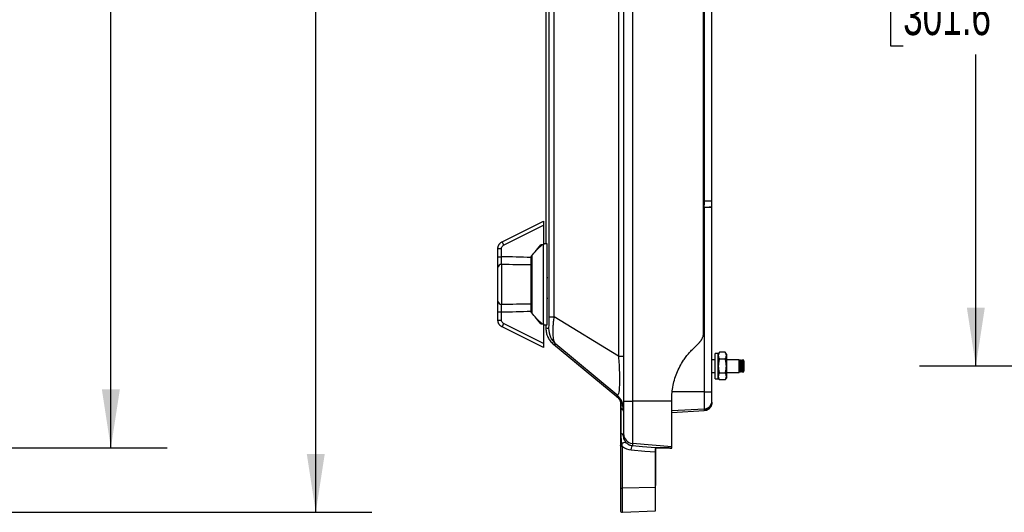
# Model space of a CAD drawing. Header units: inches. Extents: x 1.7 to 75.2, y 1.7 to 57.7.
# Tile 7 of 27: x 28.5 to 43.8, y 14.3 to 22. Entities that reach past the tile are written whole.
import ezdxf

# ---------------------------------------------------------------- set-up
doc = ezdxf.new("R2010")
doc.units = ezdxf.units.IN
doc.header["$LTSCALE"] = 7
doc.header["$MEASUREMENT"] = 0
doc.layers.add('DIMENSIONS', color=140, linetype='Continuous', lineweight=25)
doc.styles.add('SLDTEXTSTYLE0', font='TXT', dxfattribs={"width": 0.7})
doc.dimstyles.new('SLDDIMSTYLE0', dxfattribs={"dimtxt": 0.594727, "dimasz": 0.91, "dimexe": 0, "dimexo": 0.0625, "dimgap": 0.148682, "dimtad": 0, "dimtih": 1, "dimtoh": 1, "dimrnd": 1e-09, "dimzin": 12, "dimdsep": 46, "dimtxsty": 'SLDTEXTSTYLE0', "dimsah": 1, "dimcen": 0.09, "dimadec": 0, "dimazin": 3, "dimtfac": 1, "dimtofl": 0, "dimtmove": 0, "dimatfit": 3, "dimfxl": 0, "dimfrac": 2, "dimtolj": 1, "dimtzin": 12, "dimarcsym": 0})

# ---------------------------------------------------------------- blocks, each defined once
blk = doc.blocks.new('_D_2')
at = {"layer": 'DIMENSIONS'}
for p, q in [((26.652, 29.712), (30.764, 29.712)), ((29.889, 29.712), (29.889, 24.273)), ((28.758, 23.195), (28.559, 23.195)), ((28.559, 23.195), (28.559, 22.249)), ((31.02, 23.195), (31.22, 23.195)), ((31.22, 23.195), (31.22, 22.249)), ((28.559, 22.249), (28.758, 22.249)), ((31.22, 22.249), (31.02, 22.249)), ((29.889, 15.33), (29.889, 22.116)), ((19.761, 15.33), (30.764, 15.33))]:
    blk.add_line(p, q, dxfattribs=at)
for points in [[(29.889, 29.712), (29.749, 28.802), (30.029, 28.802)], [(29.889, 15.33), (30.029, 16.24), (29.749, 16.24)]]:
    blk.add_solid(points, dxfattribs=at)
at = {"layer": 'DIMENSIONS', "char_height": 0.5833, "attachment_point": 1, "style": 'SLDTEXTSTYLE0'}
for s, insert in [('14.38', (28.758, 24.08)), ('365.3', (28.758, 23.001))]:
    blk.add_mtext(s, dxfattribs=dict(at, insert=insert))
blk = doc.blocks.new('_D_3')
at = {"layer": 'DIMENSIONS'}
for p, q in [((26.612, 30.051), (33.955, 30.051)), ((33.08, 30.051), (33.08, 24.273)), ((31.949, 23.195), (31.749, 23.195)), ((31.749, 23.195), (31.749, 22.249)), ((34.211, 23.195), (34.411, 23.195)), ((34.411, 23.195), (34.411, 22.249)), ((31.749, 22.249), (31.949, 22.249)), ((34.411, 22.249), (34.211, 22.249)), ((33.08, 14.327), (33.08, 22.116)), ((18.702, 14.327), (33.955, 14.327))]:
    blk.add_line(p, q, dxfattribs=at)
for points in [[(33.08, 30.051), (32.94, 29.141), (33.22, 29.141)], [(33.08, 14.327), (33.22, 15.237), (32.94, 15.237)]]:
    blk.add_solid(points, dxfattribs=at)
at = {"layer": 'DIMENSIONS', "char_height": 0.5833, "attachment_point": 1, "style": 'SLDTEXTSTYLE0'}
for s, insert in [('15.72', (31.949, 24.08)), ('399.4', (31.949, 23.001))]:
    blk.add_mtext(s, dxfattribs=dict(at, insert=insert))
blk = doc.blocks.new('_D_14')
at = {"layer": 'DIMENSIONS'}
for p, q in [((49.215, 28.478), (42.484, 28.478)), ((43.359, 28.478), (43.359, 23.611)), ((42.228, 22.533), (42.029, 22.533)), ((42.029, 22.533), (42.029, 21.587)), ((44.49, 22.533), (44.69, 22.533)), ((44.69, 22.533), (44.69, 21.587)), ((42.029, 21.587), (42.228, 21.587)), ((44.69, 21.587), (44.49, 21.587)), ((43.359, 16.603), (43.359, 21.454)), ((49.215, 16.603), (42.484, 16.603))]:
    blk.add_line(p, q, dxfattribs=at)
for points in [[(43.359, 28.478), (43.219, 27.568), (43.499, 27.568)], [(43.359, 16.603), (43.499, 17.513), (43.219, 17.513)]]:
    blk.add_solid(points, dxfattribs=at)
at = {"layer": 'DIMENSIONS', "char_height": 0.5833, "attachment_point": 1, "style": 'SLDTEXTSTYLE0'}
for s, insert in [('11.88', (42.228, 23.418)), ('301.6', (42.228, 22.339))]:
    blk.add_mtext(s, dxfattribs=dict(at, insert=insert))

msp = doc.modelspace()

# ---------------------------------------------------------------- linework, layer by layer
for p, q in [((37.874, 29.023), (37.874, 16.059)), ((38.011, 29.024), (38.011, 16.057)), ((39.113, 28.01), (39.113, 17.071)), ((39.122, 27.967), (39.122, 17.115)), ((39.122, 17.116), (39.122, 27.966)), ((36.664, 27.892), (36.664, 18.506)), ((39.13, 25.913), (39.13, 19.168)), ((39.249, 19.169), (39.249, 25.913)), ((39.124, 19.076), (39.125, 19.076)), ((39.125, 19.076), (39.13, 19.076)), ((39.13, 19.077), (39.13, 19.076)), ((39.13, 19.076), (39.13, 16.203)), ((39.249, 19.077), (39.249, 19.083)), ((39.249, 16.204), (39.249, 19.077)), ((35.982, 18.538), (36.625, 18.86)), ((36.005, 18.485), (36.625, 18.796)), ((36.625, 18.796), (36.625, 18.489)), ((35.917, 18.433), (35.972, 18.433)), ((35.917, 18.306), (35.917, 18.433)), ((35.972, 18.306), (35.972, 18.433)), ((36.604, 18.49), (36.526, 18.419)), ((36.622, 18.49), (36.622, 17.257)), ((36.685, 18.506), (36.625, 18.506)), ((36.685, 17.383), (36.685, 18.506)), ((36.688, 18.407), (36.685, 18.407)), ((35.917, 18.306), (35.972, 18.306)), ((36.429, 18.3), (36.429, 18.294)), ((36.449, 18.285), (36.429, 18.285)), ((36.449, 17.507), (36.449, 18.331)), ((36.685, 18.361), (36.69, 18.361)), ((35.917, 17.613), (35.917, 18.139)), ((35.975, 17.567), (35.975, 18.184)), ((36.429, 18.178), (36.429, 17.574)), ((36.685, 17.98), (36.693, 17.98)), ((36.685, 17.658), (36.693, 17.658)), ((36.449, 17.422), (36.449, 17.507)), ((35.917, 17.446), (35.972, 17.446)), ((35.917, 17.319), (35.917, 17.446)), ((35.972, 17.319), (35.972, 17.446)), ((36.429, 17.466), (36.449, 17.467)), ((36.429, 17.457), (36.429, 17.452)), ((36.526, 17.333), (36.604, 17.262)), ((36.685, 17.246), (36.685, 17.383)), ((36.685, 17.355), (36.689, 17.355)), ((36.685, 17.344), (36.688, 17.344)), ((37.794, 16.755), (36.793, 17.369)), ((35.917, 17.319), (35.972, 17.319)), ((36.625, 16.891), (35.982, 17.213)), ((36.625, 16.956), (36.005, 17.266)), ((36.625, 17.262), (36.625, 16.956)), ((36.625, 17.246), (36.685, 17.246)), ((36.664, 17.246), (36.664, 17.19)), ((36.78, 16.945), (37.766, 16.129)), ((36.781, 16.945), (36.781, 16.945)), ((37.767, 16.157), (36.82, 16.945)), ((38.946, 16.863), (39.051, 16.967)), ((39.349, 16.8), (39.299, 16.8)), ((39.299, 16.406), (39.299, 16.8)), ((39.366, 16.82), (39.349, 16.791)), ((39.349, 16.406), (39.349, 16.8)), ((39.457, 16.82), (39.366, 16.82)), ((39.474, 16.791), (39.457, 16.82)), ((39.474, 16.791), (39.474, 16.766)), ((39.474, 16.766), (39.474, 16.603)), ((39.299, 16.703), (39.249, 16.703)), ((39.457, 16.711), (39.366, 16.711)), ((39.675, 16.703), (39.474, 16.703)), ((39.474, 16.603), (39.474, 16.441)), ((39.675, 16.703), (39.675, 16.603)), ((39.676, 16.698), (39.675, 16.698)), ((39.675, 16.603), (39.675, 16.503)), ((39.689, 16.68), (39.676, 16.698)), ((39.676, 16.671), (39.676, 16.698)), ((39.676, 16.508), (39.676, 16.671)), ((39.682, 16.698), (39.679, 16.694)), ((39.686, 16.698), (39.682, 16.698)), ((39.682, 16.69), (39.682, 16.698)), ((39.694, 16.686), (39.686, 16.698)), ((39.686, 16.685), (39.686, 16.698)), ((39.703, 16.698), (39.689, 16.68)), ((39.689, 16.657), (39.689, 16.68)), ((39.689, 16.527), (39.689, 16.657)), ((39.706, 16.698), (39.703, 16.698)), ((39.703, 16.671), (39.703, 16.698)), ((39.703, 16.508), (39.703, 16.671)), ((39.719, 16.68), (39.706, 16.698)), ((39.706, 16.671), (39.706, 16.698)), ((39.706, 16.508), (39.706, 16.671)), ((39.732, 16.698), (39.719, 16.68)), ((39.719, 16.657), (39.719, 16.68)), ((39.719, 16.527), (39.719, 16.657)), ((39.736, 16.698), (39.732, 16.698)), ((39.732, 16.671), (39.732, 16.698)), ((39.732, 16.508), (39.732, 16.671)), ((39.749, 16.68), (39.736, 16.698)), ((39.736, 16.671), (39.736, 16.698)), ((39.736, 16.508), (39.736, 16.671)), ((39.749, 16.657), (39.749, 16.68)), ((39.749, 16.527), (39.749, 16.657)), ((39.249, 16.503), (39.299, 16.503)), ((39.349, 16.416), (39.366, 16.387)), ((39.457, 16.495), (39.366, 16.495)), ((39.457, 16.387), (39.474, 16.416)), ((39.474, 16.503), (39.675, 16.503)), ((39.474, 16.441), (39.474, 16.416)), ((39.675, 16.508), (39.676, 16.508)), ((39.676, 16.508), (39.689, 16.527)), ((39.679, 16.512), (39.682, 16.508)), ((39.682, 16.508), (39.682, 16.516)), ((39.682, 16.508), (39.686, 16.508)), ((39.686, 16.508), (39.686, 16.522)), ((39.686, 16.508), (39.694, 16.52)), ((39.689, 16.527), (39.703, 16.508)), ((39.703, 16.508), (39.706, 16.508)), ((39.706, 16.508), (39.719, 16.527)), ((39.719, 16.527), (39.732, 16.508)), ((39.732, 16.508), (39.736, 16.508)), ((39.736, 16.508), (39.749, 16.527)), ((39.299, 16.406), (39.349, 16.406)), ((39.457, 16.387), (39.366, 16.387)), ((39.13, 16.203), (38.635, 16.203)), ((39.13, 16.203), (39.13, 15.936)), ((39.249, 16.061), (39.249, 16.204)), ((37.824, 15.956), (37.824, 15.568)), ((37.874, 16.059), (37.874, 15.549)), ((38.624, 16.057), (38.011, 16.057)), ((38.011, 16.057), (38.011, 15.4)), ((38.624, 16.057), (38.624, 16.058)), ((38.624, 15.346), (38.624, 16.057)), ((39.248, 16.019), (39.249, 16.034)), ((39.249, 16.041), (39.249, 16.061)), ((39.249, 16.034), (39.249, 16.041)), ((37.834, 15.557), (37.834, 15.945)), ((38.624, 15.91), (39.13, 15.936)), ((38.624, 15.883), (39.13, 15.91)), ((39.124, 15.916), (39.13, 15.916)), ((39.13, 15.936), (39.13, 15.916)), ((39.13, 15.916), (39.13, 15.916)), ((39.13, 15.916), (39.13, 15.91)), ((37.874, 15.549), (37.874, 15.511)), ((37.824, 15.367), (37.824, 14.716)), ((37.855, 14.701), (37.855, 15.352)), ((37.918, 15.405), (37.901, 15.431)), ((38.624, 15.346), (38.011, 15.4)), ((38.011, 15.4), (38.011, 15.361)), ((38.624, 15.327), (38.624, 15.346)), ((38.369, 14.713), (38.369, 15.266)), ((38.374, 14.914), (38.374, 15.33)), ((38.374, 14.752), (38.374, 14.914)), ((37.824, 14.716), (37.824, 14.357)), ((38.369, 14.713), (37.855, 14.701)), ((37.855, 14.327), (37.855, 14.701)), ((38.369, 14.35), (38.369, 14.713)), ((37.855, 14.327), (38.369, 14.35))]:
    msp.add_line(p, q)
at = {"flags": 128}
for points in [[(36.625, 18.489), (36.603, 18.49), (36.586, 18.49)], [(36.586, 17.261), (36.608, 17.262), (36.625, 17.262)], [(38.369, 15.33), (38.168, 15.348), (38.011, 15.361)], [(37.994, 15.299), (38.204, 15.281), (38.369, 15.266)], [(37.824, 14.716), (37.824, 14.713), (37.826, 14.71), (37.829, 14.708), (37.833, 14.706), (37.838, 14.704), (37.843, 14.702), (37.849, 14.702), (37.855, 14.701)]]:
    msp.add_lwpolyline(points, dxfattribs=at)
for centre, radius, start, end in [((39.159, 26.761), 7.685, 269.7868, 270.6699), ((36.258, 18.628), 0.29, 197.9498, 209.3554), ((35.969, 18.131), 0.0533, 84.3368, 171.7185), ((35.969, 17.62), 0.0533, 188.2815, 275.6632), ((36.258, 17.124), 0.29, 150.6446, 162.0502), ((39.159, 20.404), 4.202, 269.61, 271.2254), ((37.979, 19.517), 3.46, 268.2668, 270.5348), ((39.124, 16.061), 0.125, 272.9994, 359.9995), ((39.124, 16.041), 0.125, 272.9999, 359.9999), ((39.124, 16.034), 0.125, 273, 348.213), ((38.024, 15.549), 0.15, 180.001, 265.0013), ((38.36, 14.915), 0.0135, 308.9662, 356.4104), ((38.334, 14.752), 0.04, 331.045, 0), ((37.854, 14.357), 0.03, 180, 272.5)]:
    msp.add_arc(centre, radius, start, end)
for points, knots in [([(37.794, 28.327), (37.794, 28.267), (37.794, 28.206), (37.794, 28.086), (37.794, 28.025), (37.794, 27.845), (37.794, 27.724), (37.794, 27.362), (37.794, 27.121), (37.794, 26.398), (37.795, 25.916), (37.795, 24.469), (37.795, 23.505), (37.795, 21.576), (37.795, 20.612), (37.795, 19.166), (37.794, 18.683), (37.794, 17.96), (37.794, 17.719), (37.794, 17.357), (37.794, 17.237), (37.794, 17.056), (37.794, 16.996), (37.794, 16.875), (37.794, 16.815), (37.794, 16.755)], [0, 0, 0, 0, 0.015625, 0.015625, 0.03125, 0.03125, 0.0625, 0.0625, 0.125, 0.125, 0.25, 0.25, 0.5, 0.5, 0.75, 0.75, 0.875, 0.875, 0.9375, 0.9375, 0.96875, 0.96875, 0.984375, 0.984375, 1, 1, 1, 1]), ([(36.707, 27.712), (36.707, 27.497), (36.707, 27.281), (36.707, 26.85), (36.707, 26.635), (36.707, 25.988), (36.707, 24.696), (36.707, 23.403), (36.707, 21.679), (36.707, 20.817), (36.707, 19.524), (36.707, 19.093), (36.707, 18.447), (36.707, 18.231), (36.707, 17.8), (36.707, 17.585), (36.707, 17.369)], [0, 0, 0, 0, 0.0625, 0.0625, 0.125, 0.125, 0.25, 0.5, 0.5, 0.75, 0.75, 0.875, 0.875, 0.9375, 0.9375, 1, 1, 1, 1]), ([(36.793, 17.369), (36.793, 17.396), (36.793, 17.423), (36.793, 17.477), (36.793, 17.504), (36.793, 17.585), (36.793, 17.638), (36.793, 17.8), (36.793, 17.908), (36.793, 18.231), (36.793, 18.446), (36.792, 19.093), (36.792, 19.524), (36.792, 20.817), (36.792, 21.679), (36.792, 23.403), (36.792, 24.265), (36.792, 25.558), (36.792, 25.989), (36.793, 26.635), (36.793, 26.85), (36.793, 27.174), (36.793, 27.281), (36.793, 27.443), (36.793, 27.497), (36.793, 27.578), (36.793, 27.605), (36.793, 27.658), (36.793, 27.685), (36.793, 27.712)], [0, 0, 0, 0, 0.007812, 0.007812, 0.015625, 0.015625, 0.03125, 0.03125, 0.0625, 0.0625, 0.125, 0.125, 0.25, 0.25, 0.5, 0.5, 0.75, 0.75, 0.875, 0.875, 0.9375, 0.9375, 0.96875, 0.96875, 0.984375, 0.984375, 0.992187, 0.992187, 1, 1, 1, 1]), ([(39.249, 19.169), (39.249, 19.169), (39.246, 19.168), (39.234, 19.168), (39.225, 19.168), (39.193, 19.168), (39.162, 19.168), (39.13, 19.168)], [0, 0, 0, 0, 0.25, 0.25, 0.5, 0.5, 1, 1, 1, 1]), ([(39.13, 19.077), (39.133, 19.077), (39.137, 19.077), (39.144, 19.077), (39.15, 19.077), (39.157, 19.077), (39.163, 19.078), (39.169, 19.078), (39.176, 19.078), (39.182, 19.078), (39.187, 19.079), (39.193, 19.079), (39.198, 19.079), (39.204, 19.079), (39.209, 19.08), (39.214, 19.08), (39.218, 19.08), (39.223, 19.08), (39.228, 19.081), (39.234, 19.081), (39.238, 19.081), (39.243, 19.082), (39.246, 19.082), (39.248, 19.082), (39.249, 19.083), (39.249, 19.083)], [0, 0, 0, 0, 0.035182, 0.070355, 0.105528, 0.140707, 0.175893, 0.211086, 0.24628, 0.28147, 0.31665, 0.351814, 0.386956, 0.422074, 0.457166, 0.492235, 0.528411, 0.569616, 0.615878, 0.667225, 0.723671, 0.785212, 0.851815, 0.923427, 1, 1, 1, 1]), ([(36.625, 18.86), (36.625, 18.86), (36.625, 18.859), (36.625, 18.852), (36.625, 18.847), (36.625, 18.835), (36.625, 18.827), (36.625, 18.811), (36.625, 18.803), (36.625, 18.796)], [0, 0, 0, 0, 0.25, 0.25, 0.5, 0.5, 0.75, 0.75, 1, 1, 1, 1]), ([(35.917, 18.433), (35.917, 18.435), (35.917, 18.44), (35.917, 18.447), (35.919, 18.454), (35.92, 18.461), (35.922, 18.468), (35.924, 18.475), (35.927, 18.482), (35.931, 18.488), (35.935, 18.496), (35.941, 18.505), (35.949, 18.514), (35.959, 18.523), (35.97, 18.532), (35.978, 18.536), (35.982, 18.538)], [0, 0, 0, 0, 0.054255, 0.108836, 0.163743, 0.218976, 0.274537, 0.330424, 0.386638, 0.443178, 0.500047, 0.591913, 0.687841, 0.787832, 0.891885, 1, 1, 1, 1]), ([(35.972, 18.433), (35.972, 18.438), (35.973, 18.444), (35.976, 18.454), (35.978, 18.459), (35.984, 18.468), (35.988, 18.473), (35.996, 18.48), (36, 18.483), (36.005, 18.485)], [0, 0, 0, 0, 0.25, 0.25, 0.5, 0.5, 0.75, 0.75, 1, 1, 1, 1]), ([(36.429, 18.3), (36.448, 18.324), (36.47, 18.351), (36.521, 18.413), (36.551, 18.448), (36.586, 18.49)], [0, 0, 0, 0, 0.5, 0.5, 1, 1, 1, 1]), ([(35.917, 18.139), (35.917, 18.149), (35.917, 18.16), (35.917, 18.185), (35.917, 18.199), (35.917, 18.228), (35.917, 18.244), (35.917, 18.275), (35.917, 18.29), (35.917, 18.306)], [0, 0, 0, 0, 0.25, 0.25, 0.5, 0.5, 0.75, 0.75, 1, 1, 1, 1]), ([(35.975, 18.184), (35.974, 18.199), (35.974, 18.218), (35.973, 18.259), (35.973, 18.282), (35.972, 18.306)], [0, 0, 0, 0, 0.5, 0.5, 1, 1, 1, 1]), ([(36.429, 18.294), (36.429, 18.273), (36.429, 18.251), (36.429, 18.21), (36.429, 18.192), (36.429, 18.178)], [0, 0, 0, 0, 0.5, 0.5, 1, 1, 1, 1]), ([(35.917, 17.446), (35.917, 17.461), (35.917, 17.477), (35.917, 17.508), (35.917, 17.523), (35.917, 17.553), (35.917, 17.566), (35.917, 17.592), (35.917, 17.603), (35.917, 17.613)], [0, 0, 0, 0, 0.25, 0.25, 0.5, 0.5, 0.75, 0.75, 1, 1, 1, 1]), ([(35.972, 17.446), (35.973, 17.469), (35.973, 17.492), (35.974, 17.534), (35.974, 17.552), (35.975, 17.567)], [0, 0, 0, 0, 0.5, 0.5, 1, 1, 1, 1]), ([(36.429, 17.574), (36.429, 17.559), (36.429, 17.541), (36.429, 17.501), (36.429, 17.479), (36.429, 17.457)], [0, 0, 0, 0, 0.5, 0.5, 1, 1, 1, 1]), ([(36.586, 17.261), (36.551, 17.303), (36.521, 17.338), (36.47, 17.401), (36.448, 17.427), (36.429, 17.452)], [0, 0, 0, 0, 0.5, 0.5, 1, 1, 1, 1]), ([(36.707, 17.369), (36.707, 17.347), (36.707, 17.326), (36.707, 17.286), (36.707, 17.267), (36.707, 17.234), (36.707, 17.22), (36.706, 17.204), (36.706, 17.199), (36.706, 17.194), (36.706, 17.193), (36.706, 17.191), (36.706, 17.19), (36.706, 17.19)], [0, 0, 0, 0, 0.25, 0.25, 0.5, 0.5, 0.75, 0.75, 0.875, 0.875, 0.9375, 0.9375, 1, 1, 1, 1]), ([(36.82, 16.945), (36.817, 16.947), (36.814, 16.95), (36.811, 16.954), (36.809, 16.956), (36.805, 16.962), (36.802, 16.965), (36.797, 16.976), (36.794, 16.983), (36.789, 16.996), (36.788, 17.003), (36.784, 17.017), (36.783, 17.024), (36.78, 17.045), (36.779, 17.06), (36.777, 17.091), (36.776, 17.107), (36.776, 17.14), (36.776, 17.157), (36.776, 17.194), (36.777, 17.213), (36.78, 17.253), (36.781, 17.274), (36.786, 17.318), (36.789, 17.342), (36.793, 17.369)], [0, 0, 0, 0, 0.015625, 0.015625, 0.03125, 0.03125, 0.0625, 0.0625, 0.125, 0.125, 0.1875, 0.1875, 0.25, 0.25, 0.375, 0.375, 0.5, 0.5, 0.625, 0.625, 0.75, 0.75, 0.875, 0.875, 1, 1, 1, 1]), ([(35.982, 17.213), (35.98, 17.214), (35.976, 17.216), (35.97, 17.22), (35.964, 17.224), (35.959, 17.228), (35.954, 17.232), (35.95, 17.237), (35.945, 17.242), (35.941, 17.247), (35.937, 17.252), (35.934, 17.257), (35.931, 17.263), (35.928, 17.268), (35.926, 17.274), (35.923, 17.279), (35.922, 17.285), (35.92, 17.291), (35.919, 17.296), (35.918, 17.302), (35.917, 17.308), (35.917, 17.313), (35.917, 17.317), (35.917, 17.319)], [0, 0, 0, 0, 0.052909, 0.105289, 0.157139, 0.20846, 0.259252, 0.309515, 0.359249, 0.408453, 0.457129, 0.505276, 0.552894, 0.599983, 0.646543, 0.692575, 0.738078, 0.783053, 0.827499, 0.871416, 0.914806, 0.957667, 1, 1, 1, 1]), ([(36.005, 17.266), (36, 17.268), (35.996, 17.272), (35.988, 17.279), (35.984, 17.283), (35.978, 17.292), (35.976, 17.297), (35.973, 17.308), (35.972, 17.313), (35.972, 17.319)], [0, 0, 0, 0, 0.25, 0.25, 0.5, 0.5, 0.75, 0.75, 1, 1, 1, 1]), ([(36.664, 17.191), (36.665, 17.168), (36.668, 17.121), (36.692, 17.054), (36.728, 16.993), (36.763, 16.961), (36.78, 16.945)], [0, 0, 0, 0, 0.249992, 0.499985, 0.749953, 1, 1, 1, 1]), ([(36.706, 17.19), (36.692, 17.19), (36.668, 17.191), (36.667, 17.191), (36.666, 17.191)], [0, 0, 0, 0, 0.56, 1, 1, 1, 1]), ([(36.706, 17.19), (36.706, 17.143), (36.716, 17.097), (36.755, 17.012), (36.784, 16.975), (36.82, 16.945)], [0, 0, 0, 0, 0.5, 0.5, 1, 1, 1, 1]), ([(39.051, 16.967), (39.053, 16.97), (39.058, 16.975), (39.064, 16.982), (39.071, 16.99), (39.077, 16.998), (39.082, 17.006), (39.089, 17.016), (39.095, 17.028), (39.102, 17.042), (39.108, 17.057), (39.111, 17.066), (39.113, 17.071)], [0, 0, 0, 0, 0.081464, 0.163055, 0.244908, 0.327156, 0.409929, 0.493357, 0.620423, 0.746887, 0.873247, 1, 1, 1, 1]), ([(39.113, 17.071), (39.114, 17.073), (39.115, 17.077), (39.116, 17.082), (39.118, 17.089), (39.119, 17.095), (39.12, 17.1), (39.121, 17.105), (39.122, 17.11), (39.122, 17.113), (39.122, 17.115)], [0, 0, 0, 0, 0.171284, 0.331214, 0.498236, 0.656212, 0.753564, 0.843155, 0.925206, 1, 1, 1, 1]), ([(36.625, 16.956), (36.625, 16.948), (36.625, 16.94), (36.625, 16.924), (36.625, 16.916), (36.625, 16.904), (36.625, 16.899), (36.625, 16.893), (36.625, 16.891), (36.625, 16.891)], [0, 0, 0, 0, 0.25, 0.25, 0.5, 0.5, 0.75, 0.75, 1, 1, 1, 1]), ([(36.781, 16.945), (36.781, 16.945), (36.78, 16.945), (36.792, 16.945), (36.811, 16.945), (36.82, 16.945)], [0, 0, 0, 0, 0.184363, 0.592184, 1, 1, 1, 1]), ([(37.794, 16.755), (37.797, 16.713), (37.8, 16.671), (37.805, 16.587), (37.806, 16.546), (37.809, 16.467), (37.809, 16.43), (37.81, 16.36), (37.809, 16.328), (37.807, 16.271), (37.806, 16.246), (37.802, 16.204), (37.799, 16.188), (37.793, 16.164), (37.789, 16.157), (37.779, 16.151), (37.773, 16.152), (37.767, 16.157)], [0, 0, 0, 0, 0.125, 0.125, 0.25, 0.25, 0.375, 0.375, 0.5, 0.5, 0.625, 0.625, 0.75, 0.75, 0.875, 0.875, 1, 1, 1, 1]), ([(37.874, 16.753), (37.874, 16.754), (37.867, 16.754), (37.839, 16.754), (37.819, 16.755), (37.794, 16.755)], [0, 0, 0, 0, 0.5, 0.5, 1, 1, 1, 1]), ([(38.624, 16.058), (38.624, 16.065), (38.624, 16.078), (38.624, 16.098), (38.624, 16.118), (38.625, 16.138), (38.626, 16.158), (38.627, 16.177), (38.629, 16.197), (38.631, 16.217), (38.634, 16.237), (38.637, 16.256), (38.645, 16.307), (38.664, 16.387), (38.7, 16.494), (38.748, 16.597), (38.792, 16.672), (38.828, 16.723), (38.849, 16.753), (38.872, 16.781), (38.896, 16.809), (38.92, 16.836), (38.937, 16.854), (38.946, 16.863)], [0, 0, 0, 0, 0.022323, 0.044623, 0.066909, 0.089187, 0.111465, 0.133751, 0.156051, 0.178373, 0.200724, 0.223112, 0.245544, 0.372106, 0.499094, 0.625969, 0.753123, 0.794308, 0.835416, 0.876493, 0.917586, 0.95874, 1, 1, 1, 1]), ([(39.366, 16.82), (39.36, 16.81), (39.356, 16.801), (39.35, 16.783), (39.349, 16.774), (39.349, 16.766)], [0, 0, 0, 0, 0.5, 0.5, 1, 1, 1, 1]), ([(39.349, 16.766), (39.349, 16.757), (39.35, 16.748), (39.356, 16.731), (39.36, 16.721), (39.366, 16.711)], [0, 0, 0, 0, 0.5, 0.5, 1, 1, 1, 1]), ([(39.474, 16.766), (39.474, 16.774), (39.473, 16.783), (39.467, 16.801), (39.463, 16.81), (39.457, 16.82)], [0, 0, 0, 0, 0.5, 0.5, 1, 1, 1, 1]), ([(39.457, 16.711), (39.463, 16.721), (39.467, 16.731), (39.473, 16.748), (39.474, 16.757), (39.474, 16.766)], [0, 0, 0, 0, 0.5, 0.5, 1, 1, 1, 1]), ([(39.366, 16.711), (39.36, 16.691), (39.356, 16.673), (39.35, 16.638), (39.349, 16.621), (39.349, 16.603)], [0, 0, 0, 0, 0.5, 0.5, 1, 1, 1, 1]), ([(39.349, 16.603), (39.349, 16.586), (39.35, 16.569), (39.356, 16.533), (39.36, 16.515), (39.366, 16.495)], [0, 0, 0, 0, 0.5, 0.5, 1, 1, 1, 1]), ([(39.474, 16.603), (39.474, 16.621), (39.473, 16.638), (39.467, 16.673), (39.463, 16.691), (39.457, 16.711)], [0, 0, 0, 0, 0.5, 0.5, 1, 1, 1, 1]), ([(39.457, 16.495), (39.463, 16.515), (39.467, 16.533), (39.473, 16.569), (39.474, 16.586), (39.474, 16.603)], [0, 0, 0, 0, 0.5, 0.5, 1, 1, 1, 1]), ([(39.366, 16.495), (39.36, 16.485), (39.356, 16.476), (39.35, 16.458), (39.349, 16.45), (39.349, 16.441)], [0, 0, 0, 0, 0.5, 0.5, 1, 1, 1, 1]), ([(39.349, 16.441), (39.349, 16.432), (39.35, 16.424), (39.356, 16.406), (39.36, 16.397), (39.366, 16.387)], [0, 0, 0, 0, 0.5, 0.5, 1, 1, 1, 1]), ([(39.474, 16.441), (39.474, 16.45), (39.473, 16.458), (39.467, 16.476), (39.463, 16.485), (39.457, 16.495)], [0, 0, 0, 0, 0.5, 0.5, 1, 1, 1, 1]), ([(39.457, 16.387), (39.463, 16.397), (39.467, 16.406), (39.473, 16.424), (39.474, 16.432), (39.474, 16.441)], [0, 0, 0, 0, 0.5, 0.5, 1, 1, 1, 1]), ([(37.767, 16.157), (37.766, 16.149), (37.765, 16.133), (37.765, 16.131), (37.765, 16.129)], [0, 0, 0, 0, 0.509657, 1, 1, 1, 1]), ([(37.765, 16.129), (37.782, 16.115), (37.8, 16.1), (37.812, 16.08), (37.813, 16.078)], [0, 0, 0, 0, 0.943438, 1, 1, 1, 1]), ([(37.874, 15.927), (37.874, 15.971), (37.864, 16.015), (37.827, 16.094), (37.8, 16.129), (37.767, 16.157)], [0, 0, 0, 0, 0.5, 0.5, 1, 1, 1, 1]), ([(37.828, 16.058), (37.823, 16.066), (37.82, 16.071), (37.815, 16.078), (37.814, 16.079), (37.814, 16.079)], [0, 0, 0, 0, 0.5, 0.5, 1, 1, 1, 1]), ([(37.824, 16.049), (37.824, 16.053), (37.824, 16.056), (37.826, 16.059), (37.827, 16.06), (37.828, 16.058)], [0, 0, 0, 0, 0.5, 0.5, 1, 1, 1, 1]), ([(37.824, 16.049), (37.824, 16.037), (37.824, 16.023), (37.824, 15.991), (37.824, 15.974), (37.824, 15.956)], [0, 0, 0, 0, 0.5, 0.5, 1, 1, 1, 1]), ([(37.834, 15.945), (37.834, 15.972), (37.833, 15.998), (37.831, 16.029), (37.831, 16.039), (37.829, 16.053), (37.829, 16.057), (37.828, 16.058)], [0, 0, 0, 0, 0.5, 0.5, 0.75, 0.75, 1, 1, 1, 1]), ([(39.249, 16.041), (39.248, 16.031), (39.247, 16.012), (39.236, 15.982), (39.218, 15.954), (39.198, 15.942), (39.189, 15.937)], [0, 0, 0, 0, 0.236135, 0.442719, 0.76596, 1, 1, 1, 1]), ([(37.874, 15.899), (37.874, 15.908), (37.87, 15.916), (37.856, 15.932), (37.846, 15.939), (37.834, 15.945)], [0, 0, 0, 0, 0.5, 0.5, 1, 1, 1, 1]), ([(39.175, 15.927), (39.175, 15.927), (39.164, 15.919), (39.147, 15.917), (39.132, 15.916), (39.13, 15.916)], [0, 0, 0, 0, 0.0126766, 0.887657, 1, 1, 1, 1]), ([(37.824, 15.568), (37.824, 15.538), (37.824, 15.513), (37.824, 15.464), (37.824, 15.441), (37.824, 15.415)], [0, 0, 0, 0, 0.5, 0.5, 1, 1, 1, 1]), ([(37.874, 15.511), (37.874, 15.52), (37.87, 15.528), (37.856, 15.544), (37.846, 15.551), (37.833, 15.557)], [0, 0, 0, 0, 0.5, 0.5, 1, 1, 1, 1]), ([(37.849, 15.396), (37.845, 15.421), (37.841, 15.444), (37.836, 15.497), (37.834, 15.525), (37.834, 15.557)], [0, 0, 0, 0, 0.5, 0.5, 1, 1, 1, 1]), ([(37.901, 15.431), (37.895, 15.438), (37.877, 15.463), (37.875, 15.491), (37.874, 15.511)], [0, 0, 0, 0, 0.314992, 1, 1, 1, 1]), ([(37.855, 15.352), (37.847, 15.352), (37.839, 15.353), (37.827, 15.359), (37.824, 15.363), (37.824, 15.367)], [0, 0, 0, 0, 0.5, 0.5, 1, 1, 1, 1]), ([(37.918, 15.405), (37.912, 15.411), (37.902, 15.413), (37.879, 15.41), (37.864, 15.404), (37.849, 15.396)], [0, 0, 0, 0, 0.5, 0.5, 1, 1, 1, 1]), ([(37.97, 15.371), (37.967, 15.372), (37.946, 15.379), (37.931, 15.393), (37.918, 15.405)], [0, 0, 0, 0, 0.126572, 1, 1, 1, 1]), ([(38.011, 15.361), (38.002, 15.362), (37.988, 15.364), (37.975, 15.369), (37.97, 15.371)], [0, 0, 0, 0, 0.57937, 1, 1, 1, 1]), ([(37.994, 15.299), (37.997, 15.318), (38, 15.334), (38.006, 15.356), (38.009, 15.362), (38.011, 15.361)], [0, 0, 0, 0, 0.5, 0.5, 1, 1, 1, 1]), ([(38.369, 15.33), (38.369, 15.33), (38.369, 15.33), (38.37, 15.33), (38.371, 15.33), (38.373, 15.33), (38.374, 15.331), (38.377, 15.331), (38.38, 15.331), (38.383, 15.331), (38.386, 15.331), (38.39, 15.331), (38.394, 15.331), (38.399, 15.331), (38.404, 15.331), (38.41, 15.331), (38.416, 15.331), (38.422, 15.331), (38.429, 15.331), (38.436, 15.331), (38.444, 15.33), (38.452, 15.33), (38.46, 15.33), (38.469, 15.33), (38.478, 15.33), (38.487, 15.33), (38.497, 15.33), (38.508, 15.329), (38.519, 15.329), (38.53, 15.329), (38.541, 15.329), (38.553, 15.328), (38.566, 15.328), (38.578, 15.328), (38.592, 15.328), (38.605, 15.327), (38.615, 15.327), (38.619, 15.327)], [0, 0, 0, 0, 0.028592, 0.05718, 0.085765, 0.114347, 0.142925, 0.171502, 0.200075, 0.228646, 0.257216, 0.285783, 0.314349, 0.342913, 0.371477, 0.400039, 0.4286, 0.457161, 0.485722, 0.514282, 0.542843, 0.571404, 0.599965, 0.628527, 0.65709, 0.685654, 0.71422, 0.742787, 0.771356, 0.799927, 0.828501, 0.857076, 0.885655, 0.914236, 0.942821, 0.971409, 1, 1, 1, 1]), ([(38.619, 15.327), (38.615, 15.327), (38.605, 15.327), (38.592, 15.328), (38.578, 15.328), (38.566, 15.328), (38.553, 15.328), (38.541, 15.329), (38.53, 15.329), (38.519, 15.329), (38.508, 15.329), (38.497, 15.329), (38.487, 15.33), (38.478, 15.33), (38.469, 15.33), (38.46, 15.33), (38.452, 15.33), (38.444, 15.33), (38.436, 15.33), (38.429, 15.331), (38.422, 15.331), (38.416, 15.331), (38.41, 15.331), (38.404, 15.331), (38.399, 15.331), (38.394, 15.331), (38.39, 15.331), (38.386, 15.331), (38.383, 15.331), (38.38, 15.331), (38.377, 15.331), (38.374, 15.331), (38.373, 15.33), (38.371, 15.33), (38.37, 15.33), (38.369, 15.33), (38.369, 15.33), (38.369, 15.33)], [0, 0, 0, 0, 0.028591, 0.057179, 0.085764, 0.114345, 0.142924, 0.171499, 0.200073, 0.228644, 0.257213, 0.28578, 0.314346, 0.34291, 0.371473, 0.400035, 0.428596, 0.457157, 0.485718, 0.514278, 0.542839, 0.5714, 0.599961, 0.628523, 0.657087, 0.685651, 0.714217, 0.742784, 0.771354, 0.799925, 0.828498, 0.857075, 0.885653, 0.914235, 0.94282, 0.971408, 1, 1, 1, 1]), ([(38.369, 15.33), (38.369, 15.33), (38.369, 15.33), (38.369, 15.329), (38.369, 15.328), (38.369, 15.327), (38.369, 15.326), (38.369, 15.324), (38.369, 15.322), (38.369, 15.321)], [0, 0, 0, 0, 0.141226, 0.282343, 0.423747, 0.565832, 0.708985, 0.853585, 1, 1, 1, 1]), ([(38.369, 15.266), (38.369, 15.279), (38.369, 15.29), (38.369, 15.309), (38.369, 15.316), (38.369, 15.321)], [0, 0, 0, 0, 0.5, 0.5, 1, 1, 1, 1]), ([(38.619, 15.327), (38.62, 15.327), (38.621, 15.327), (38.622, 15.327), (38.623, 15.327), (38.624, 15.327), (38.624, 15.327), (38.624, 15.327)], [0, 0, 0, 0, 0.198413, 0.397546, 0.597473, 0.798266, 1, 1, 1, 1]), ([(38.624, 15.327), (38.624, 15.327), (38.624, 15.327), (38.623, 15.327), (38.622, 15.327), (38.621, 15.327), (38.62, 15.327), (38.619, 15.327)], [0, 0, 0, 0, 0.2017335, 0.4025274, 0.6024541, 0.8015869, 1, 1, 1, 1])]:
    msp.add_open_spline(points, degree=3, knots=knots)
for points in [[(39.13, 19.168), (39.128, 19.137), (39.126, 19.107), (39.124, 19.076)], [(39.249, 19.083), (39.249, 19.111), (39.249, 19.14), (39.249, 19.169)], [(36.429, 18.294), (36.279, 18.298), (36.127, 18.302), (35.972, 18.306)], [(36.429, 18.178), (36.28, 18.18), (36.128, 18.182), (35.975, 18.184)], [(35.975, 17.567), (36.128, 17.569), (36.28, 17.571), (36.429, 17.574)], [(35.972, 17.446), (36.127, 17.45), (36.279, 17.453), (36.429, 17.457)], [(36.707, 17.369), (36.708, 17.369), (36.74, 17.369), (36.793, 17.369)], [(39.122, 17.115), (39.122, 17.115), (39.122, 17.115), (39.122, 17.115)], [(37.814, 16.079), (37.82, 16.07), (37.824, 16.06), (37.824, 16.049)], [(37.814, 16.078), (37.817, 16.073), (37.822, 16.064), (37.823, 16.053), (37.824, 16.048)], [(37.824, 15.956), (37.824, 15.952), (37.827, 15.948), (37.834, 15.945)], [(37.874, 15.899), (37.874, 15.954), (37.858, 16.01), (37.828, 16.058)], [(39.124, 15.916), (39.126, 15.916), (39.128, 15.916), (39.13, 15.916)], [(39.13, 15.916), (39.128, 15.916), (39.126, 15.916), (39.124, 15.916)], [(37.824, 15.568), (37.824, 15.564), (37.827, 15.56), (37.834, 15.557)], [(37.824, 15.415), (37.824, 15.41), (37.829, 15.401), (37.842, 15.396), (37.849, 15.396)], [(37.824, 15.415), (37.824, 15.4), (37.824, 15.384), (37.824, 15.367)], [(37.855, 15.352), (37.853, 15.367), (37.851, 15.381), (37.849, 15.396)], [(37.855, 15.352), (37.895, 15.323), (37.943, 15.304), (37.994, 15.299)]]:
    msp.add_open_spline(points, degree=3)

# ---------------------------------------------------------------- dimensions: what is measured, and where the dimension line sits
at = {"layer": 'DIMENSIONS'}
for base, p1, p2, picture, middle in [((33.08, 30.051), (18.352, 14.327), (26.262, 30.051), '_D_3', (33.08, 23.195)), ((29.889, 15.33), (26.302, 29.712), (19.411, 15.33), '_D_2', (29.889, 23.195)), ((43.359476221, 16.603209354), (49.56501861, 28.478209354), (49.56501861, 16.603209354), '_D_14', (43.359476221, 22.53263701))]:
    dim = msp.add_linear_dim(base=base, p1=p1, p2=p2, angle=90, dimstyle='SLDDIMSTYLE0', dxfattribs=at)
    dim.commit()
    dim.dimension.update_dxf_attribs({"geometry": picture, "text_midpoint": middle, "dimtype": 160})

doc.saveas('drawing.dxf')
